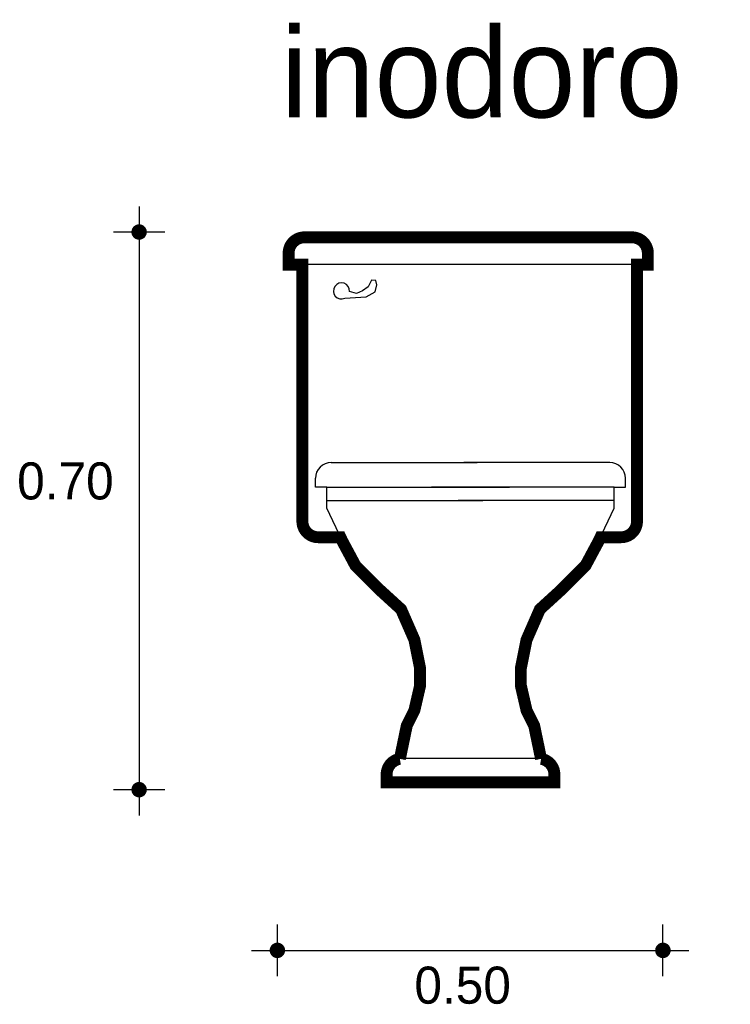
# Model space of a CAD drawing. Extents: x 12.97 to 13.87, y -4.84 to -3.6.
import ezdxf

# ---------------------------------------------------------------- set-up
doc = ezdxf.new("R2010")
doc.units = 0
doc.header["$MEASUREMENT"] = 0
doc.layers.get('0').update_dxf_attribs({"linetype": 'CONTINUOUS'})
for name, color, linetype in [('BORDE', 2, 'CONTINUOUS'), ('COTAS', 6, 'CONTINUOUS'), ('DIBUJO', 5, 'CONTINUOUS'), ('TEXTO', 4, 'CONTINUOUS')]:
    doc.layers.add(name, color=color, linetype=linetype)

# ---------------------------------------------------------------- blocks, each defined once
blk = doc.blocks.new('WCF')
at = {"layer": 'DIBUJO'}
for p, q in [((-0.2093, 0.6872), (0.2036, 0.6872)), ((-0.2293, 0.6529), (-0.2293, 0.6672)), ((0.2236, 0.6672), (0.2236, 0.6529)), ((0.2236, 0.6529), (-0.2293, 0.6529)), ((-0.212, 0.3291), (-0.212, 0.6529)), ((0.2099, 0.3291), (0.2099, 0.6529)), ((-0.1755, 0.4034), (0.0085, 0.4034)), ((0.1755, 0.4034), (-0.0085, 0.4034)), ((-0.1955, 0.3721), (-0.1955, 0.3834)), ((0.1955, 0.3721), (0.1955, 0.3834)), ((-0.1811, 0.3721), (-0.1955, 0.3721)), ((-0.1811, 0.3721), (0.0493, 0.3721)), ((0.1811, 0.3721), (-0.0493, 0.3721)), ((0.1811, 0.3721), (0.1955, 0.3721)), ((-0.1811, 0.3553), (0.0157, 0.3553)), ((0.1811, 0.3553), (-0.0157, 0.3553)), ((-0.192, 0.3091), (-0.1639, 0.3091)), ((0.1639, 0.3091), (0.1899, 0.3091)), ((0.0857, 0.03), (-0.0857, 0.03)), ((-0.1057, 0.01), (-0.1057, 0)), ((0.1057, 0), (-0.1057, 0)), ((0.1057, 0.01), (0.1057, 0))]:
    blk.add_line(p, q, dxfattribs=at)
blk.add_lwpolyline([(-0.1525, 0.619, 3.615554), (-0.1584, 0.6104), (-0.1314, 0.6122), (-0.1203, 0.6187), (-0.1179, 0.6275), (-0.1194, 0.633), (-0.1247, 0.6333), (-0.1289, 0.6246), (-0.1363, 0.6197), (-0.1437, 0.6166)], format="xyb", close=True, dxfattribs=at)
for points in [[(-0.0889, 0.03), (-0.0803, 0.0716), (-0.0707, 0.0909), (-0.0635, 0.1221), (-0.0635, 0.1437), (-0.0707, 0.1798), (-0.0875, 0.2183), (-0.1139, 0.2423), (-0.1451, 0.2736), (-0.1619, 0.3048), (-0.1811, 0.3457), (-0.1811, 0.3721)], [(0.0889, 0.03), (0.0803, 0.0716), (0.0707, 0.0909), (0.0635, 0.1221), (0.0635, 0.1437), (0.0707, 0.1798), (0.0875, 0.2183), (0.1139, 0.2423), (0.1451, 0.2736), (0.1619, 0.3048), (0.1811, 0.3457), (0.1811, 0.3721)]]:
    blk.add_lwpolyline(points, dxfattribs=at)
for centre, start, end in [((-0.2093, 0.6672), 90, 180), ((0.2036, 0.6672), 0, 90), ((-0.1755, 0.3834), 90, 180), ((0.1755, 0.3834), 0, 90), ((-0.192, 0.3291), 180, 270), ((0.1899, 0.3291), 270, 0), ((-0.0857, 0.01), 90, 180), ((0.0857, 0.01), 0, 90)]:
    blk.add_arc(centre, 0.02, start, end, dxfattribs=at)

msp = doc.modelspace()

# ---------------------------------------------------------------- linework, layer by layer
at = {"layer": 'BORDE', "const_width": 0.015}
msp.add_lwpolyline([(13.4331, -4.5628), (13.4331, -4.5528, -0.367046), (13.4498, -4.5331), (13.4585, -4.4912), (13.4681, -4.472), (13.4753, -4.4407), (13.4753, -4.4191), (13.4681, -4.383), (13.4513, -4.3446), (13.4249, -4.3205), (13.3937, -4.2893), (13.3769, -4.258), (13.3749, -4.2537), (13.3469, -4.2537, -0.414214), (13.3269, -4.2337), (13.3269, -3.91), (13.3095, -3.91), (13.3095, -3.8956, -0.414214), (13.3295, -3.8756), (13.7424, -3.8756, -0.414214), (13.7624, -3.8956), (13.7624, -3.91), (13.7487, -3.91), (13.7487, -4.2337, -0.414214), (13.7287, -4.2537), (13.7027, -4.2537), (13.7007, -4.258), (13.6839, -4.2893), (13.6527, -4.3205), (13.6263, -4.3446), (13.6095, -4.383), (13.6023, -4.4191), (13.6023, -4.4407), (13.6095, -4.472), (13.6191, -4.4912), (13.6278, -4.5331, -0.367046), (13.6446, -4.5528), (13.6446, -4.5628)], format="xyb", close=True, dxfattribs=at)
at = {"layer": 'COTAS'}
for p, q in [((13.121, -3.8365), (13.121, -4.6044)), ((13.1535, -3.8689), (13.0886, -3.8689)), ((13.1535, -4.572), (13.0886, -4.572)), ((13.2954, -4.807), (13.2954, -4.7421)), ((13.7814, -4.807), (13.7814, -4.7421)), ((13.2629, -4.7746), (13.8139, -4.7746))]:
    msp.add_line(p, q, dxfattribs=at)
at = {"layer": 'COTAS', "const_width": 0.00974}
for points in [[(13.1162, -3.8689, 1), (13.1259, -3.8689, 1)], [(13.1162, -4.572, 1), (13.1259, -4.572, 1)], [(13.2905, -4.7746, 1), (13.3002, -4.7746, 1)], [(13.7765, -4.7746, 1), (13.7863, -4.7746, 1)]]:
    msp.add_lwpolyline(points, format="xyb", close=True, dxfattribs=at)

# ---------------------------------------------------------------- block references
msp.add_blockref('WCF', (13.5388, -4.5628))

# ---------------------------------------------------------------- texts
at = {"layer": 'COTAS'}
for s, p in [('0.70', (12.9673, -4.2061)), ('0.50', (13.4681, -4.8418))]:
    msp.add_text(s, height=0.04675, dxfattribs=at).set_placement(p)
at = {"layer": 'TEXTO'}
msp.add_text('inodoro', height=0.11349, dxfattribs=at).set_placement((13.2998, -3.7244))

doc.saveas('drawing.dxf')
